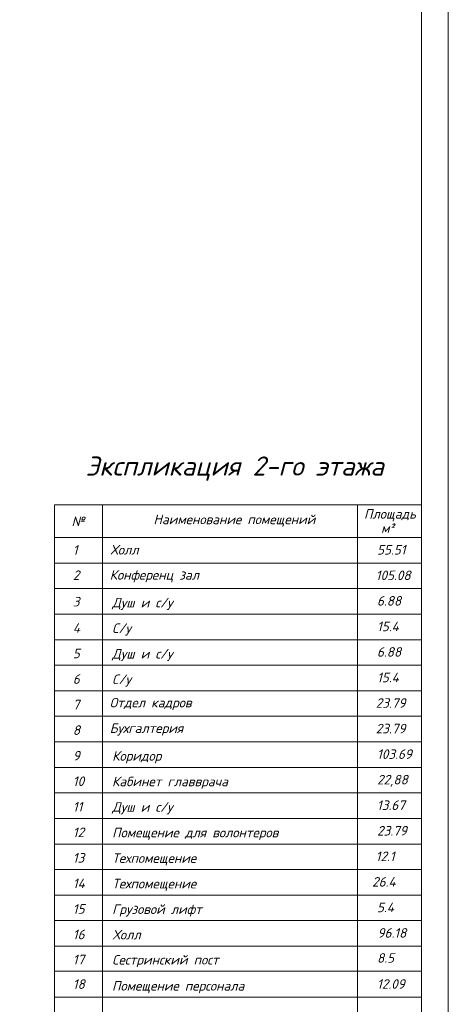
# Model space of a CAD drawing. Extents: x -4445 to 1909585, y 1860 to 289234.
# Tile 83 of 110: x 558933 to 578083, y 222020 to 265982. Entities that reach past the tile are written whole.
import ezdxf

# ---------------------------------------------------------------- set-up
doc = ezdxf.new("R2010")
doc.units = 0
doc.header["$LTSCALE"] = 0.5
doc.header["$MEASUREMENT"] = 0
doc.layers.get('0').update_dxf_attribs({"linetype": 'CONTINUOUS', "lineweight": 18})
doc.styles.add('style Ecuper', font='isocpeui.ttf', dxfattribs={"height": 220})
doc.styles.add('ГОСТ 300', font='isocpeui.ttf', dxfattribs={"height": 250})

msp = doc.modelspace()

# ---------------------------------------------------------------- linework, layer by layer
at = {"color": 0, "lineweight": 9}
for p, q in [((560488.149, 244319.58), (560488.149, 206366.55)), ((560488.149, 244319.58), (576882.549, 244319.58)), ((562626.549, 244319.58), (562626.549, 206366.55)), ((574031.349, 244319.58), (574031.349, 206366.55)), ((576882.549, 206366.55), (576882.549, 244319.58)), ((560488.149, 242861.91), (576882.549, 242861.91)), ((560488.149, 241721.43), (576882.549, 241721.43)), ((560488.149, 240580.95), (576882.549, 240580.95)), ((560488.149, 239440.47), (576882.549, 239440.47)), ((560488.149, 238299.99), (576882.549, 238299.99)), ((560488.149, 237159.51), (576882.549, 237159.51)), ((560488.149, 236019.03), (576882.549, 236019.03)), ((560488.149, 234878.55), (576882.549, 234878.55)), ((560488.149, 233738.07), (576882.549, 233738.07)), ((560488.149, 232597.59), (576882.549, 232597.59)), ((560488.149, 231457.11), (576882.549, 231457.11)), ((560488.149, 230316.63), (576882.549, 230316.63)), ((560488.149, 229176.15), (576882.549, 229176.15)), ((560488.149, 228035.67), (576882.549, 228035.67)), ((560488.149, 226895.19), (576882.549, 226895.19)), ((560488.149, 225754.71), (576882.549, 225754.71)), ((560488.149, 224614.23), (576882.549, 224614.23)), ((560488.149, 223496.436), (576882.549, 223496.436)), ((560488.149, 223496.436), (576882.549, 223496.436)), ((560488.149, 222333.27), (576882.549, 222333.27))]:
    msp.add_line(p, q, dxfattribs=at)
for points in [[(459282.549, 185814.276), (459282.549, 269814.276), (578082.549, 269814.276), (578082.549, 185814.276)], [(463282.549, 187014.276), (463282.549, 268614.276), (576882.549, 268614.276), (576882.549, 187014.276)]]:
    msp.add_lwpolyline(points, close=True)

# ---------------------------------------------------------------- texts
at = {"color": 7, "style": 'style Ecuper'}
msp.add_text('Экспликация 2-го этажа', height=855.36, dxfattribs=at).set_placement((561876.301, 245626.131))
at = {"style": 'ГОСТ 300'}
for s, p in [('Площадь', (574316.021, 243701.832)), ('№', (561249.503, 243369.545)), ('Наименование помещений', (564910.019, 243456.119)), ('м²', (575077.761, 243066.191)), ('1', (561307.574, 242094.939)), ('Холл', (562988.938, 242100.6)), ('55.51', (574898.445, 242100.6)), ('2', (561307.574, 240964.556)), ('Конференц зал', (562955.096, 240977.94)), ('105.08', (574838.505, 240960.12)), ('3', (561307.574, 239782.376)), ('Душ и с/у', (563065.015, 239739.023)), ('6.88', (574894.557, 239819.64)), ('4', (561307.574, 238609.648)), ('С/у', (563064.691, 238598.543)), ('15.4', (574898.445, 238679.16)), ('5', (561307.574, 237469.168)), ('Душ и с/у', (563065.015, 237458.063)), ('6.88', (574894.557, 237538.68)), ('6', (561307.574, 236328.688)), ('С/у', (563064.691, 236317.583)), ('15.4', (574898.445, 236398.2)), ('Отдел кадров', (562955.096, 235275.54)), ('23.79', (574838.505, 235257.72)), ('7', (561307.574, 235188.208)), ('8', (561307.574, 234047.728)), ('Бухгалтерия', (562955.096, 234135.06)), ('23.79', (574838.505, 234117.24)), ('9', (561307.574, 232907.248)), ('Коридор', (563065.015, 232896.143)), ('103.69', (574897.797, 232976.76)), ('10', (561307.574, 231766.768)), ('Кабинет главврача', (563058.859, 231755.663)), ('22,88', (574897.797, 231836.28)), ('11', (561307.574, 230626.288)), ('Душ и с/у', (563065.015, 230615.183)), ('13.67', (574894.557, 230695.8)), ('12', (561307.574, 229485.808)), ('23.79', (574898.445, 229555.32)), ('Помещение для волонтеров', (563064.691, 229474.703)), ('13', (561307.574, 228345.328)), ('Техпомещение', (563064.691, 228334.223)), ('12.1', (574838.505, 228414.84)), ('14', (561307.574, 227204.848)), ('Техпомещение', (563065.015, 227193.743)), ('26.4', (574677.494, 227274.36)), ('15', (561307.574, 226064.368)), ('Грузовой лифт', (563065.015, 226053.263)), ('5.4', (574894.557, 226133.88)), ('16', (561307.574, 224923.888)), ('Холл', (563082.187, 224912.783)), ('96.18', (574917.561, 224993.4)), ('17', (561307.574, 223806.094)), ('Сестринский пост', (563065.015, 223794.989)), ('8.5', (574897.797, 223875.606)), ('18', (561307.574, 222706.779)), ('Помещение персонала', (563058.859, 222631.823)), ('12.09', (574897.797, 222712.44))]:
    msp.add_text(s, height=427.68, dxfattribs=at).set_placement(p)

doc.saveas('drawing.dxf')
